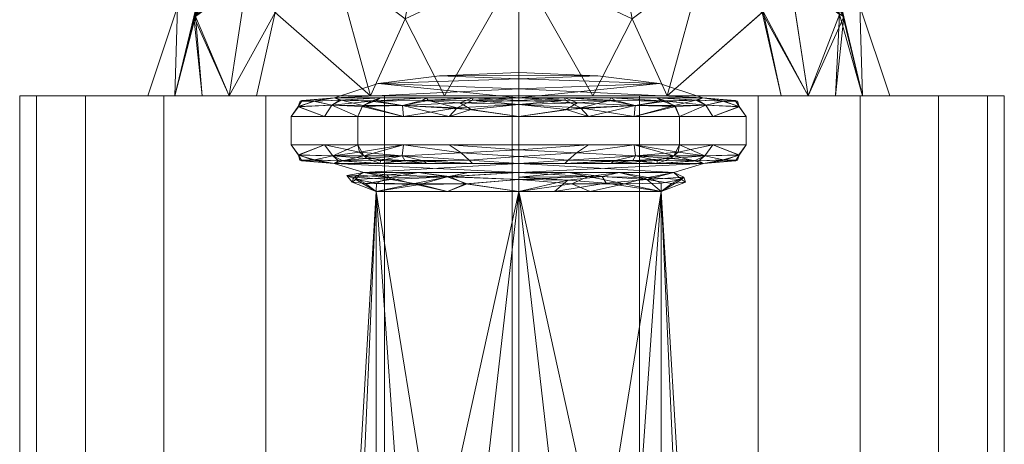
# Model space of a CAD drawing. Header units: millimetres. Extents: x -110 to 110, y -35 to 80.
# Tile 9 of 13: x -26 to 25, y 26 to 48. Entities that reach past the tile are written whole.
import ezdxf

# ---------------------------------------------------------------- set-up
doc = ezdxf.new("R2010")
doc.units = ezdxf.units.MM
doc.layers.add('M-520-M_DRAINAGE_FW', color=2, linetype='Continuous', lineweight=30)

# ---------------------------------------------------------------- blocks, each defined once
blk = doc.blocks.new('AmericanStandard_BathAndShowerMixer_Codie__FFASB211-6T1501BT0_ - Codie Exposed Bath _ Shower Mixer without Handspray-3549-3D View 1')
at = {"layer": 'M-520-M_DRAINAGE_FW', "lineweight": 9}
mesh = blk.add_polyface(dxfattribs=at)
corners = [(0, 56.132, 75.086), (-10.077, 56.132, 69.268), (-10.077, 56.132, 57.632), (0, 56.132, 51.814), (0, 50.729, 46.985), (0, 44.001, 44.293), (-13.546, 44.001, 49.904), (-19.157, 44.001, 63.45), (-13.546, 44.001, 76.996), (0, 44.001, 82.607), (0, 50.729, 79.915), (-4.276, 56.132, 54.283), (-4.276, 56.132, 72.617), (-7.665, 44.001, 47.468), (-7.665, 44.001, 79.432), (-9.498, 50.729, 50.001), (-9.498, 50.729, 76.899), (-16.352, 44.001, 56.677), (-10.077, 56.132, 63.45), (-16.148, 50.729, 60.238), (-16.096, 50.729, 66.916), (-16.352, 44.001, 70.223), (-14.018, 50.065, 54.083), (-14.018, 50.065, 72.816), (-2.138, 56.132, 53.049), (-5.086, 52.087, 48.759), (-3.832, 44.001, 45.88), (-5.858, 47.962, 46.529), (-2.138, 56.132, 73.851), (-5.086, 52.087, 78.141), (-3.832, 44.001, 81.02), (-5.858, 47.962, 80.371), (-7.177, 56.132, 55.958), (-7.177, 56.132, 70.942), (-17.754, 44.001, 60.063), (-10.077, 56.132, 60.541), (-15.087, 52.689, 63.569), (-17.628, 48.582, 63.519), (-17.754, 44.001, 66.837), (-10.077, 56.132, 66.359), (-12.576, 48.296, 50.911), (-11.287, 51.987, 52.652), (-12.057, 53.431, 55.446), (-14.537, 51.758, 57.303), (-16.785, 48.068, 57.348), (-14.949, 44.001, 53.29), (-14.949, 44.001, 73.61), (-12.576, 48.296, 75.989), (-11.287, 51.987, 74.248), (-12.057, 53.431, 71.454), (-14.485, 51.761, 69.715), (-16.694, 48.081, 69.782)]
mesh.append_faces([[corners[k] for k in face] for face in [(13, 27, 26), (17, 44, 45), (32, 42, 2), (34, 44, 17), (14, 47, 8), (8, 47, 46)]], dxfattribs={"vtx0": -1, "vtx1": -1})
mesh.append_faces([[corners[k] for k in face] for face in [(41, 15, 40), (16, 29, 12), (48, 49, 23), (22, 41, 40), (11, 25, 15), (51, 46, 23), (24, 4, 25), (10, 31, 30), (47, 14, 16), (29, 31, 10), (43, 2, 42), (44, 34, 19), (13, 40, 15), (47, 23, 46), (20, 39, 36), (20, 37, 38), (44, 19, 43), (48, 23, 47), (23, 50, 51), (25, 27, 15), (26, 27, 4), (15, 27, 13), (4, 27, 25), (10, 28, 29), (31, 16, 14), (16, 31, 29), (42, 32, 41), (20, 36, 37), (36, 35, 19), (37, 36, 19), (39, 20, 50), (34, 37, 19), (50, 23, 49), (42, 41, 22), (32, 15, 41), (43, 42, 22), (45, 44, 22), (35, 43, 19), (22, 44, 43), (40, 45, 22), (48, 47, 16), (16, 33, 48), (33, 49, 48), (50, 49, 1), (51, 50, 20), (38, 51, 20)]], dxfattribs={"vtx0": -1, "vtx1": -1, "vtx2": -1})
mesh.append_faces([[corners[k] for k in face] for face in [(40, 6, 45), (37, 34, 7), (40, 13, 6), (31, 14, 30), (16, 12, 33), (51, 38, 21), (37, 7, 38), (49, 33, 1), (51, 21, 46)]], dxfattribs={"vtx0": -1, "vtx2": -1})
mesh.append_faces([[corners[k] for k in face] for face in [(9, 10, 30)]], dxfattribs={"vtx1": -1})
mesh.append_faces([[corners[k] for k in face] for face in [(11, 24, 25), (18, 35, 36, 39), (35, 2, 43), (28, 12, 29), (32, 11, 15), (1, 39, 50)]], dxfattribs={"vtx1": -1, "vtx2": -1})
mesh.append_faces([[corners[k] for k in face] for face in [(4, 5, 26), (24, 3, 4), (10, 0, 28)]], dxfattribs={"vtx2": -1})
mesh = blk.add_polyface(dxfattribs=at)
corners = [(0, 56.132, 51.814), (10.077, 56.132, 57.632), (10.077, 56.132, 69.268), (0, 56.132, 75.086), (0, 50.729, 79.915), (0, 44.001, 82.607), (13.546, 44.001, 76.996), (19.157, 44.001, 63.45), (13.546, 44.001, 49.904), (0, 44.001, 44.293), (0, 50.729, 46.985), (4.276, 56.132, 54.283), (4.276, 56.132, 72.617), (7.665, 44.001, 47.468), (7.665, 44.001, 79.432), (9.498, 50.729, 50.001), (9.498, 50.729, 76.899), (16.352, 44.001, 56.677), (10.077, 56.132, 63.45), (16.148, 50.729, 60.238), (16.096, 50.729, 66.916), (16.352, 44.001, 70.223), (14.018, 50.065, 54.083), (13.994, 50.213, 72.699), (2.138, 56.132, 53.049), (5.086, 52.087, 48.759), (3.832, 44.001, 45.88), (5.858, 47.962, 46.529), (2.138, 56.132, 73.851), (5.086, 52.087, 78.141), (3.832, 44.001, 81.02), (5.858, 47.962, 80.371), (7.177, 56.132, 55.958), (7.177, 56.132, 70.942), (17.754, 44.001, 60.063), (10.077, 56.132, 60.541), (17.608, 48.623, 63.589), (15.059, 52.725, 63.509), (17.754, 44.001, 66.837), (10.077, 56.132, 66.359), (14.949, 44.001, 53.29), (12.576, 48.296, 50.911), (11.287, 51.987, 52.652), (12.057, 53.431, 55.446), (14.537, 51.758, 57.303), (16.785, 48.068, 57.348), (12.624, 48.342, 75.911), (11.245, 52.075, 74.198), (11.979, 53.504, 71.455), (14.351, 51.996, 69.6), (16.569, 48.199, 69.962), (14.949, 44.001, 73.61)]
mesh.append_faces([[corners[k] for k in face] for face in [(34, 36, 7), (7, 36, 38), (14, 31, 30), (8, 41, 40), (13, 41, 8), (33, 48, 2), (38, 50, 21), (51, 46, 6), (21, 50, 51)]], dxfattribs={"vtx0": -1, "vtx1": -1})
mesh.append_faces([[corners[k] for k in face] for face in [(47, 16, 46), (50, 23, 51), (25, 27, 10), (15, 25, 11), (20, 38, 36), (45, 40, 22), (12, 29, 16), (36, 34, 19), (10, 27, 26), (41, 13, 15), (42, 43, 22), (44, 22, 43), (35, 19, 44), (42, 41, 15), (28, 4, 29), (37, 20, 36), (22, 44, 45), (41, 42, 22), (37, 36, 19), (23, 47, 46), (10, 24, 25), (27, 15, 13), (15, 27, 25), (29, 31, 16), (30, 31, 4), (16, 31, 14), (4, 31, 29), (48, 33, 47), (50, 38, 20), (35, 37, 19), (49, 2, 48), (20, 49, 50), (37, 39, 20), (40, 41, 22), (15, 32, 42), (32, 43, 42), (44, 43, 1), (45, 44, 19), (34, 45, 19), (14, 46, 16), (48, 47, 23), (33, 16, 47), (49, 48, 23), (46, 51, 23), (39, 49, 20), (23, 50, 49)]], dxfattribs={"vtx0": -1, "vtx1": -1, "vtx2": -1})
mesh.append_faces([[corners[k] for k in face] for face in [(46, 14, 6), (27, 13, 26), (49, 39, 2), (15, 11, 32), (43, 32, 1), (45, 17, 40)]], dxfattribs={"vtx0": -1, "vtx2": -1})
mesh.append_faces([[corners[k] for k in face] for face in [(9, 10, 26)]], dxfattribs={"vtx1": -1})
mesh.append_faces([[corners[k] for k in face] for face in [(12, 28, 29), (18, 39, 37, 35), (24, 11, 25), (33, 12, 16), (34, 17, 45), (1, 35, 44)]], dxfattribs={"vtx1": -1, "vtx2": -1})
mesh.append_faces([[corners[k] for k in face] for face in [(4, 5, 30), (10, 0, 24), (28, 3, 4)]], dxfattribs={"vtx2": -1})
mesh = blk.add_polyface(dxfattribs=at)
corners = [(0, 43.892, 105.715), (-9.513, 43.892, 111.208), (-9.513, 43.892, 122.192), (0, 43.892, 127.685), (0, 44.872, 122.231), (0, 45.2, 116.7), (0, 45.2, 116.7), (0, 45.2, 116.7), (0, 45.2, 116.7), (0, 45.2, 116.7), (0, 45.2, 116.7), (0, 45.2, 116.7), (0, 45.2, 116.7), (0, 45.2, 116.7), (0, 45.2, 116.7), (0, 44.872, 111.169), (0, 45.043, 119.344), (0, 44.36, 108.322), (-4.092, 45.021, 116.7), (-7.262, 44.628, 117.37)]
mesh.append_faces([[corners[k] for k in face] for face in [(4, 19, 3), (3, 19, 2)]], dxfattribs={"vtx0": -1, "vtx1": -1})
mesh.append_faces([[corners[k] for k in face] for face in [(19, 4, 18), (18, 15, 19), (1, 19, 17)]], dxfattribs={"vtx0": -1, "vtx1": -1, "vtx2": -1})
mesh.append_faces([[corners[k] for k in face] for face in [(19, 15, 17)]], dxfattribs={"vtx0": -1, "vtx2": -1})
mesh.append_faces([[corners[k] for k in face] for face in [(13, 15, 18), (0, 1, 17)]], dxfattribs={"vtx1": -1})
mesh.append_faces([[corners[k] for k in face] for face in [(4, 16, 18), (1, 2, 19)]], dxfattribs={"vtx1": -1, "vtx2": -1})
mesh.append_faces([[corners[k] for k in face] for face in [(16, 8, 18)]], dxfattribs={"vtx2": -1})
mesh = blk.add_polyface(dxfattribs=at)
corners = [(0, 45.2, 116.7), (0, 44.872, 122.231), (0, 43.892, 127.685), (9.513, 43.892, 122.192), (9.513, 43.892, 111.208), (0, 43.892, 105.715), (0, 44.872, 111.169), (0, 45.2, 116.7), (0, 45.2, 116.7), (0, 45.2, 116.7), (0, 45.2, 116.7), (0, 45.2, 116.7), (0, 45.2, 116.7), (0, 45.2, 116.7), (0, 45.2, 116.7), (0, 45.2, 116.7), (0, 45.043, 114.056), (0, 44.36, 125.078), (4.092, 45.021, 116.7), (7.262, 44.628, 116.03)]
mesh.append_faces([[corners[k] for k in face] for face in [(6, 19, 5), (5, 19, 4)]], dxfattribs={"vtx0": -1, "vtx1": -1})
mesh.append_faces([[corners[k] for k in face] for face in [(19, 6, 18), (18, 1, 19), (3, 19, 17)]], dxfattribs={"vtx0": -1, "vtx1": -1, "vtx2": -1})
mesh.append_faces([[corners[k] for k in face] for face in [(19, 1, 17)]], dxfattribs={"vtx0": -1, "vtx2": -1})
mesh.append_faces([[corners[k] for k in face] for face in [(15, 1, 18), (2, 3, 17)]], dxfattribs={"vtx1": -1})
mesh.append_faces([[corners[k] for k in face] for face in [(6, 16, 18), (3, 4, 19)]], dxfattribs={"vtx1": -1, "vtx2": -1})
mesh.append_faces([[corners[k] for k in face] for face in [(16, 10, 18)]], dxfattribs={"vtx2": -1})
mesh = blk.add_polyface(dxfattribs=at)
corners = [(-0.349, 44.001, 90.021), (6.231, 44.001, 89.155), (12.363, 44.001, 86.615), (17.629, 44.001, 82.575), (21.669, 44.001, 77.309), (24.209, 44.001, 71.177), (25.076, 44.001, 64.597), (24.209, 44.001, 58.016), (21.669, 44.001, 51.884), (17.629, 44.001, 46.619), (12.363, 44.001, 42.578), (6.231, 44.001, 40.038), (-0.349, 44.001, 39.172), (-6.93, 44.001, 40.038), (-13.061, 44.001, 42.578), (-18.327, 44.001, 46.619), (-22.368, 44.001, 51.884), (-24.907, 44.001, 58.016), (-25.774, 44.001, 64.597), (-24.907, 44.001, 71.177), (-22.368, 44.001, 77.309), (-18.327, 44.001, 82.575), (-13.061, 44.001, 86.615), (-6.93, 44.001, 89.155)]
mesh.append_faces([[corners[k] for k in face] for face in [(10, 8, 9), (16, 14, 15)]], dxfattribs={"vtx0": -1})
mesh.append_faces([[corners[k] for k in face] for face in [(19, 22, 17, 18)]], dxfattribs={"vtx0": -1, "vtx1": -1})
mesh.append_faces([[corners[k] for k in face] for face in [(0, 3, 11, 14)]], dxfattribs={"vtx0": -1, "vtx1": -1, "vtx2": -1, "vtx3": -1})
mesh.append_faces([[corners[k] for k in face] for face in [(0, 14, 16, 17)]], dxfattribs={"vtx0": -1, "vtx1": -1, "vtx3": -1})
mesh.append_faces([[corners[k] for k in face] for face in [(11, 7, 8, 10)]], dxfattribs={"vtx0": -1, "vtx2": -1})
mesh.append_faces([[corners[k] for k in face] for face in [(3, 6, 7, 11)]], dxfattribs={"vtx0": -1, "vtx2": -1, "vtx3": -1})
mesh.append_faces([[corners[k] for k in face] for face in [(23, 0, 17, 22)]], dxfattribs={"vtx1": -1, "vtx2": -1})
mesh.append_faces([[corners[k] for k in face] for face in [(1, 2, 3, 0), (12, 13, 14, 11), (20, 21, 22, 19)]], dxfattribs={"vtx2": -1})
mesh.append_faces([[corners[k] for k in face] for face in [(3, 4, 5, 6)]], dxfattribs={"vtx3": -1})
mesh = blk.add_polyface(dxfattribs=at)
corners = [(-0.349, 4.736, 39.172), (-6.93, 4.736, 40.038), (-13.061, 4.736, 42.578), (-18.327, 4.736, 46.619), (-22.368, 4.736, 51.884), (-24.907, 4.736, 58.016), (-25.774, 4.736, 64.597), (-24.907, 4.736, 71.177), (-22.368, 4.736, 77.309), (-18.327, 4.736, 82.575), (-13.061, 4.736, 86.615), (-6.93, 4.736, 89.155), (-0.349, 4.736, 90.021), (-0.349, 44.001, 90.021), (-6.93, 44.001, 89.155), (-13.061, 44.001, 86.615), (-18.327, 44.001, 82.575), (-22.368, 44.001, 77.309), (-24.907, 44.001, 71.177), (-25.774, 44.001, 64.597), (-24.907, 44.001, 58.016), (-22.368, 44.001, 51.884), (-18.327, 44.001, 46.619), (-13.061, 44.001, 42.578), (-6.93, 44.001, 40.038), (-0.349, 44.001, 39.172)]
mesh.append_faces([[corners[k] for k in face] for face in [(1, 24, 25, 0)]], dxfattribs={"vtx0": -1})
mesh.append_faces([[corners[k] for k in face] for face in [(8, 17, 18, 7), (9, 16, 17, 8), (7, 18, 19, 6), (5, 20, 21, 4), (4, 21, 22, 3), (2, 23, 24, 1), (3, 22, 23, 2), (20, 5, 6, 19)]], dxfattribs={"vtx0": -1, "vtx2": -1})
mesh.append_faces([[corners[k] for k in face] for face in [(13, 14, 11, 12)]], dxfattribs={"vtx1": -1})
mesh.append_faces([[corners[k] for k in face] for face in [(10, 11, 14, 15), (9, 10, 15, 16)]], dxfattribs={"vtx1": -1, "vtx3": -1})
mesh = blk.add_polyface(dxfattribs=at)
corners = [(0, 44.001, 82.607), (-13.546, 44.001, 76.996), (-19.157, 44.001, 63.45), (-13.546, 44.001, 49.904), (0, 44.001, 44.293), (0, 44.001, 63.45)]
mesh.append_faces([[corners[k] for k in face] for face in [(5, 2, 3, 4)]], dxfattribs={"vtx0": -1})
mesh.append_faces([[corners[k] for k in face] for face in [(5, 0, 1, 2)]], dxfattribs={"vtx3": -1})
mesh = blk.add_polyface(dxfattribs=at)
corners = [(0, 43.892, 127.685), (-9.513, 43.892, 122.192), (-9.513, 43.892, 111.208), (0, 43.892, 105.715), (0, 43.538, 105.164), (0, 42.92, 104.95), (-8.309, 42.92, 108.391), (-11.75, 42.92, 116.7), (-8.309, 42.92, 125.009), (0, 42.92, 128.45), (0, 43.538, 128.236), (-4.757, 43.892, 124.939), (-4.757, 43.892, 108.461), (-3.601, 42.92, 126.958), (-3.601, 42.92, 106.442), (-6.012, 43.498, 126.58), (-9.658, 43.507, 123.052), (-9.513, 43.892, 116.7), (-6.012, 43.498, 106.82), (-9.658, 43.507, 110.348), (-10.029, 42.92, 120.854), (-11.381, 43.431, 118.993), (-11.387, 43.447, 114.49), (-10.029, 42.92, 112.546), (-5.955, 42.92, 125.983), (-3.186, 43.37, 127.898), (-2.378, 43.892, 126.312), (-4.679, 43.754, 126.987), (-7.393, 43.737, 125.28), (-7.135, 43.892, 123.566), (0, 43.715, 127.96), (-2.39, 43.775, 127.713), (-8.045, 43.487, 125.02), (-5.955, 42.92, 107.417), (-2.378, 43.892, 107.088), (0, 43.745, 105.487), (-3.042, 43.628, 105.655), (-2.45, 43.29, 105.281), (-4.993, 43.752, 106.559), (-7.135, 43.892, 109.834), (-7.62, 43.71, 108.27), (-8.089, 43.437, 108.378), (-10.6, 43.718, 120.766), (-11.293, 43.723, 117.799), (-9.513, 43.892, 113.954), (-10.541, 43.72, 112.493), (-9.513, 43.892, 119.446), (-11.183, 43.757, 115.099), (-9.243, 43.761, 110.214), (-9.15, 43.763, 123.309)]
mesh.append_faces([[corners[k] for k in face] for face in [(9, 25, 13), (23, 19, 6), (11, 27, 26), (30, 31, 10), (0, 31, 30), (24, 32, 8), (5, 37, 4), (34, 38, 12), (39, 48, 2)]], dxfattribs={"vtx0": -1, "vtx1": -1})
mesh.append_faces([[corners[k] for k in face] for face in [(31, 26, 27), (41, 19, 40), (27, 15, 25), (32, 15, 28), (18, 36, 37), (49, 16, 32), (28, 15, 27), (40, 12, 38), (18, 40, 38), (32, 24, 15), (15, 24, 25), (43, 42, 46), (21, 20, 16), (19, 23, 22), (22, 7, 21), (42, 21, 16), (43, 21, 42), (28, 27, 11), (28, 49, 32), (31, 25, 10), (25, 31, 27), (16, 8, 32), (34, 36, 38), (37, 36, 4), (35, 36, 34), (36, 18, 38), (18, 37, 14), (39, 40, 48), (41, 40, 18), (48, 19, 45), (33, 41, 18), (6, 19, 41), (49, 42, 16), (45, 2, 48), (22, 21, 43), (44, 45, 47), (19, 22, 45), (47, 22, 43), (22, 47, 45), (17, 47, 43), (40, 19, 48), (29, 49, 28), (42, 49, 1)]], dxfattribs={"vtx0": -1, "vtx1": -1, "vtx2": -1})
mesh.append_faces([[corners[k] for k in face] for face in [(36, 35, 4), (45, 44, 2), (21, 7, 20), (18, 14, 33), (25, 24, 13), (31, 0, 26), (28, 11, 29), (49, 29, 1), (41, 33, 6), (40, 39, 12), (42, 1, 46)]], dxfattribs={"vtx0": -1, "vtx2": -1})
mesh.append_faces([[corners[k] for k in face] for face in [(5, 14, 37), (9, 10, 25), (20, 8, 16), (17, 44, 47), (23, 7, 22), (46, 17, 43)]], dxfattribs={"vtx1": -1, "vtx2": -1})
mesh.append_faces([[corners[k] for k in face] for face in [(34, 3, 35)]], dxfattribs={"vtx2": -1})
mesh = blk.add_polyface(dxfattribs=at)
corners = [(-0.349, 4.736, 90.021), (6.231, 4.736, 89.155), (12.363, 4.736, 86.615), (17.629, 4.736, 82.575), (21.669, 4.736, 77.309), (24.209, 4.736, 71.177), (25.076, 4.736, 64.597), (24.209, 4.736, 58.016), (21.669, 4.736, 51.884), (17.629, 4.736, 46.619), (12.363, 4.736, 42.578), (6.231, 4.736, 40.038), (-0.349, 4.736, 39.172), (-0.349, 44.001, 39.172), (6.231, 44.001, 40.038), (12.363, 44.001, 42.578), (17.629, 44.001, 46.619), (21.669, 44.001, 51.884), (24.209, 44.001, 58.016), (25.076, 44.001, 64.597), (24.209, 44.001, 71.177), (21.669, 44.001, 77.309), (17.629, 44.001, 82.575), (12.363, 44.001, 86.615), (6.231, 44.001, 89.155), (-0.349, 44.001, 90.021)]
mesh.append_faces([[corners[k] for k in face] for face in [(1, 24, 25, 0)]], dxfattribs={"vtx0": -1})
mesh.append_faces([[corners[k] for k in face] for face in [(18, 7, 8, 17), (7, 18, 19, 6), (5, 20, 21, 4), (4, 21, 22, 3), (2, 23, 24, 1), (3, 22, 23, 2), (20, 5, 6, 19)]], dxfattribs={"vtx0": -1, "vtx2": -1})
mesh.append_faces([[corners[k] for k in face] for face in [(13, 14, 11, 12)]], dxfattribs={"vtx1": -1})
mesh.append_faces([[corners[k] for k in face] for face in [(14, 15, 10, 11), (15, 16, 9, 10), (16, 17, 8, 9)]], dxfattribs={"vtx1": -1, "vtx3": -1})
mesh = blk.add_polyface(dxfattribs=at)
corners = [(0, 44.001, 44.293), (13.546, 44.001, 49.904), (19.157, 44.001, 63.45), (13.546, 44.001, 76.996), (0, 44.001, 82.607), (0, 44.001, 63.45)]
mesh.append_faces([[corners[k] for k in face] for face in [(3, 4, 5, 2)]], dxfattribs={"vtx2": -1})
mesh.append_faces([[corners[k] for k in face] for face in [(5, 0, 1, 2)]], dxfattribs={"vtx3": -1})
mesh = blk.add_polyface(dxfattribs=at)
corners = [(0, 43.892, 105.715), (9.513, 43.892, 111.208), (9.513, 43.892, 122.192), (0, 43.892, 127.685), (0, 43.538, 128.236), (0, 42.92, 128.45), (8.309, 42.92, 125.009), (11.75, 42.92, 116.7), (8.309, 42.92, 108.391), (0, 42.92, 104.95), (0, 43.538, 105.164), (4.757, 43.892, 108.461), (4.757, 43.892, 124.939), (3.601, 42.92, 106.442), (3.601, 42.92, 126.958), (6.012, 43.498, 106.82), (9.658, 43.507, 110.348), (9.513, 43.892, 116.7), (6.012, 43.498, 126.58), (9.658, 43.507, 123.052), (10.029, 42.92, 112.546), (11.381, 43.431, 114.407), (11.387, 43.447, 118.91), (10.029, 42.92, 120.854), (5.955, 42.92, 107.417), (3.186, 43.37, 105.502), (2.378, 43.892, 107.088), (4.679, 43.754, 106.413), (7.393, 43.737, 108.12), (7.135, 43.892, 109.834), (0, 43.715, 105.44), (2.39, 43.775, 105.687), (8.045, 43.487, 108.38), (5.955, 42.92, 125.983), (2.378, 43.892, 126.312), (0, 43.745, 127.913), (3.042, 43.628, 127.745), (2.45, 43.29, 128.119), (4.993, 43.752, 126.841), (7.135, 43.892, 123.566), (7.62, 43.71, 125.13), (8.089, 43.437, 125.022), (10.6, 43.718, 112.634), (11.293, 43.723, 115.601), (9.513, 43.892, 119.446), (10.541, 43.72, 120.907), (9.513, 43.892, 113.954), (11.183, 43.757, 118.301), (9.243, 43.761, 123.186), (9.15, 43.763, 110.091)]
mesh.append_faces([[corners[k] for k in face] for face in [(9, 25, 13), (23, 19, 6), (13, 25, 24), (11, 27, 26), (30, 31, 10), (0, 31, 30), (24, 32, 8), (5, 37, 4), (34, 38, 12), (39, 48, 2)]], dxfattribs={"vtx0": -1, "vtx1": -1})
mesh.append_faces([[corners[k] for k in face] for face in [(31, 26, 27), (41, 19, 40), (27, 15, 25), (32, 15, 28), (18, 36, 37), (49, 16, 32), (32, 24, 15), (40, 12, 38), (18, 40, 38), (28, 15, 27), (15, 24, 25), (43, 42, 46), (21, 20, 16), (19, 23, 22), (22, 7, 21), (42, 21, 16), (43, 21, 42), (28, 27, 11), (28, 49, 32), (31, 25, 10), (25, 31, 27), (16, 8, 32), (34, 36, 38), (37, 36, 4), (35, 36, 34), (36, 18, 38), (18, 37, 14), (39, 40, 48), (41, 40, 18), (48, 19, 45), (33, 41, 18), (6, 19, 41), (49, 42, 16), (45, 2, 48), (22, 21, 43), (44, 45, 47), (19, 22, 45), (47, 22, 43), (22, 47, 45), (17, 47, 43), (40, 19, 48), (29, 49, 28), (42, 49, 1)]], dxfattribs={"vtx0": -1, "vtx1": -1, "vtx2": -1})
mesh.append_faces([[corners[k] for k in face] for face in [(36, 35, 4), (45, 44, 2), (21, 7, 20), (18, 14, 33), (31, 0, 26), (28, 11, 29), (49, 29, 1), (41, 33, 6), (40, 39, 12), (42, 1, 46)]], dxfattribs={"vtx0": -1, "vtx2": -1})
mesh.append_faces([[corners[k] for k in face] for face in [(5, 14, 37), (9, 10, 25), (20, 8, 16), (17, 44, 47), (23, 7, 22), (46, 17, 43)]], dxfattribs={"vtx1": -1, "vtx2": -1})
mesh.append_faces([[corners[k] for k in face] for face in [(34, 3, 35)]], dxfattribs={"vtx2": -1})
mesh = blk.add_polyface(dxfattribs=at)
corners = [(0, 42.92, 128.45), (-8.309, 42.92, 125.009), (-11.75, 42.92, 116.7), (-8.309, 42.92, 108.391), (0, 42.92, 104.95), (0, 41.467, 104.95), (-8.309, 41.467, 108.391), (-11.75, 41.467, 116.7), (-8.309, 41.467, 125.009), (0, 41.467, 128.45)]
mesh.append_faces([[corners[k] for k in face] for face in [(6, 3, 4, 5)]], dxfattribs={"vtx0": -1})
mesh.append_faces([[corners[k] for k in face] for face in [(8, 1, 2, 7), (3, 6, 7, 2)]], dxfattribs={"vtx0": -1, "vtx2": -1})
mesh.append_faces([[corners[k] for k in face] for face in [(9, 0, 1, 8)]], dxfattribs={"vtx2": -1})
mesh = blk.add_polyface(dxfattribs=at)
corners = [(0, 42.92, 104.95), (8.309, 42.92, 108.391), (11.75, 42.92, 116.7), (8.309, 42.92, 125.009), (0, 42.92, 128.45), (0, 41.467, 128.45), (8.309, 41.467, 125.009), (11.75, 41.467, 116.7), (8.309, 41.467, 108.391), (0, 41.467, 104.95)]
mesh.append_faces([[corners[k] for k in face] for face in [(6, 3, 4, 5)]], dxfattribs={"vtx0": -1})
mesh.append_faces([[corners[k] for k in face] for face in [(8, 1, 2, 7), (3, 6, 7, 2)]], dxfattribs={"vtx0": -1, "vtx2": -1})
mesh.append_faces([[corners[k] for k in face] for face in [(9, 0, 1, 8)]], dxfattribs={"vtx2": -1})
mesh = blk.add_polyface(dxfattribs=at)
corners = [(0, 41.467, 128.45), (-8.309, 41.467, 125.009), (-11.75, 41.467, 116.7), (-8.309, 41.467, 108.391), (0, 41.467, 104.95), (0, 40.859, 105.157), (0, 40.501, 105.691), (-9.534, 40.501, 111.196), (-9.534, 40.501, 122.204), (0, 40.501, 127.709), (0, 40.859, 128.243), (-4.767, 40.501, 124.957), (-4.767, 40.501, 108.443), (-3.601, 41.467, 126.958), (-3.601, 41.467, 106.442), (-6.023, 40.9, 126.583), (-9.608, 40.887, 123.135), (-9.534, 40.501, 116.7), (-6.023, 40.9, 106.817), (-9.608, 40.887, 110.265), (-10.029, 41.467, 120.854), (-11.374, 40.945, 118.993), (-11.377, 40.937, 114.445), (-10.029, 41.467, 112.546), (0, 41.207, 128.361), (-2.975, 41.043, 127.969), (-2.554, 40.672, 127.765), (-2.383, 40.501, 126.333), (0, 41.207, 105.039), (-2.975, 41.043, 105.431), (-2.554, 40.672, 105.635), (-2.383, 40.501, 107.067), (-5.955, 41.467, 125.983), (-7.15, 40.501, 123.581), (-7.146, 40.658, 125.502), (-9.081, 40.63, 123.421), (-10.641, 40.666, 120.642), (-11.299, 40.668, 117.79), (-9.534, 40.501, 113.948), (-10.556, 40.681, 112.484), (-9.534, 40.501, 119.452), (-4.913, 40.637, 126.884), (-11.201, 40.644, 115.082), (-8.007, 40.898, 125.054), (-9.305, 40.636, 110.277), (-7.15, 40.501, 109.819), (-7.832, 40.751, 108.35), (-8.228, 41.079, 108.422), (-5.887, 40.651, 107.023), (-5.955, 41.467, 107.417)]
mesh.append_faces([[corners[k] for k in face] for face in [(32, 25, 13), (27, 41, 11), (5, 29, 28), (3, 47, 23), (24, 25, 10), (10, 26, 9), (38, 39, 7), (40, 37, 17), (17, 42, 38), (45, 48, 12)]], dxfattribs={"vtx0": -1, "vtx1": -1})
mesh.append_faces([[corners[k] for k in face] for face in [(44, 7, 39), (25, 32, 15), (26, 10, 25), (11, 41, 34), (48, 46, 18), (18, 46, 47), (14, 28, 29), (31, 48, 30), (30, 29, 5), (16, 35, 43), (41, 27, 26), (25, 24, 13), (20, 21, 16), (35, 16, 36), (39, 42, 22), (22, 23, 19), (22, 21, 2), (35, 36, 8), (22, 19, 39), (25, 15, 26), (15, 34, 41), (29, 18, 49), (18, 29, 30), (43, 34, 15), (34, 43, 35), (34, 35, 33), (36, 16, 21), (37, 36, 21), (37, 40, 36), (21, 22, 37), (38, 42, 39), (37, 42, 17), (44, 39, 19), (15, 41, 26), (22, 42, 37), (32, 43, 15), (1, 16, 43), (19, 47, 46), (46, 44, 19), (48, 45, 46), (45, 44, 46), (23, 47, 19), (30, 48, 18), (47, 49, 18)]], dxfattribs={"vtx0": -1, "vtx1": -1, "vtx2": -1})
mesh.append_faces([[corners[k] for k in face] for face in [(16, 1, 20), (21, 20, 2), (22, 2, 23), (30, 5, 6), (30, 6, 31), (35, 8, 33), (48, 31, 12), (43, 32, 1), (29, 49, 14)]], dxfattribs={"vtx0": -1, "vtx2": -1})
mesh.append_faces([[corners[k] for k in face] for face in [(33, 11, 34), (3, 49, 47), (27, 9, 26), (40, 8, 36), (45, 7, 44)]], dxfattribs={"vtx1": -1, "vtx2": -1})
mesh.append_faces([[corners[k] for k in face] for face in [(24, 0, 13), (14, 4, 28)]], dxfattribs={"vtx2": -1})
mesh = blk.add_polyface(dxfattribs=at)
corners = [(0, 41.467, 104.95), (8.309, 41.467, 108.391), (11.75, 41.467, 116.7), (8.309, 41.467, 125.009), (0, 41.467, 128.45), (0, 40.859, 128.243), (0, 40.501, 127.709), (9.534, 40.501, 122.204), (9.534, 40.501, 111.196), (0, 40.501, 105.691), (0, 40.859, 105.157), (4.767, 40.501, 108.443), (4.767, 40.501, 124.957), (3.601, 41.467, 106.442), (3.601, 41.467, 126.958), (6.023, 40.9, 106.817), (9.608, 40.887, 110.265), (9.534, 40.501, 116.7), (6.023, 40.9, 126.583), (9.608, 40.887, 123.135), (10.029, 41.467, 112.546), (11.374, 40.945, 114.407), (11.377, 40.937, 118.955), (10.029, 41.467, 120.854), (0, 41.207, 105.039), (2.975, 41.043, 105.431), (2.554, 40.672, 105.635), (2.383, 40.501, 107.067), (0, 41.207, 128.361), (2.975, 41.043, 127.969), (2.554, 40.672, 127.765), (2.383, 40.501, 126.333), (5.955, 41.467, 107.417), (7.15, 40.501, 109.819), (7.146, 40.658, 107.898), (9.081, 40.63, 109.979), (10.641, 40.666, 112.758), (11.299, 40.668, 115.61), (9.534, 40.501, 119.452), (10.556, 40.681, 120.916), (9.534, 40.501, 113.948), (4.913, 40.637, 106.516), (11.201, 40.644, 118.318), (8.007, 40.898, 108.346), (9.305, 40.636, 123.123), (7.15, 40.501, 123.581), (7.832, 40.751, 125.05), (8.228, 41.079, 124.978), (5.887, 40.651, 126.377), (5.955, 41.467, 125.983)]
mesh.append_faces([[corners[k] for k in face] for face in [(27, 41, 11), (5, 29, 28), (3, 47, 23), (24, 25, 10), (10, 26, 9), (32, 25, 13), (1, 43, 32), (38, 39, 7), (40, 37, 17), (17, 42, 38), (45, 48, 12)]], dxfattribs={"vtx0": -1, "vtx1": -1})
mesh.append_faces([[corners[k] for k in face] for face in [(44, 7, 39), (25, 32, 15), (26, 10, 25), (11, 41, 34), (48, 46, 18), (18, 46, 47), (14, 28, 29), (31, 48, 30), (30, 29, 5), (16, 35, 43), (41, 27, 26), (25, 24, 13), (20, 21, 16), (35, 16, 36), (39, 42, 22), (22, 23, 19), (22, 21, 2), (35, 36, 8), (22, 19, 39), (25, 15, 26), (15, 34, 41), (29, 18, 49), (18, 29, 30), (43, 34, 15), (34, 43, 35), (34, 35, 33), (36, 16, 21), (37, 36, 21), (37, 40, 36), (21, 22, 37), (38, 42, 39), (37, 42, 17), (44, 39, 19), (15, 41, 26), (22, 42, 37), (32, 43, 15), (1, 16, 43), (19, 47, 46), (46, 44, 19), (48, 45, 46), (45, 44, 46), (23, 47, 19), (30, 48, 18), (47, 49, 18)]], dxfattribs={"vtx0": -1, "vtx1": -1, "vtx2": -1})
mesh.append_faces([[corners[k] for k in face] for face in [(35, 8, 33), (16, 1, 20), (21, 20, 2), (22, 2, 23), (30, 5, 6), (30, 6, 31), (48, 31, 12), (29, 49, 14)]], dxfattribs={"vtx0": -1, "vtx2": -1})
mesh.append_faces([[corners[k] for k in face] for face in [(33, 11, 34), (3, 49, 47), (27, 9, 26), (40, 8, 36), (45, 7, 44)]], dxfattribs={"vtx1": -1, "vtx2": -1})
mesh.append_faces([[corners[k] for k in face] for face in [(24, 0, 13), (14, 4, 28)]], dxfattribs={"vtx2": -1})
mesh = blk.add_polyface(dxfattribs=at)
corners = [(0, 40.501, 127.709), (-9.534, 40.501, 122.204), (-9.534, 40.501, 111.196), (0, 40.501, 105.691), (0, 40.028, 107.459), (-8.003, 40.028, 112.079), (-8.003, 40.028, 121.321), (0, 40.028, 125.941)]
mesh.append_faces([[corners[k] for k in face] for face in [(0, 1, 6), (4, 5, 2)]], dxfattribs={"vtx1": -1, "vtx2": -1})
mesh.append_faces([[corners[k] for k in face] for face in [(5, 6, 1, 2)]], dxfattribs={"vtx1": -1, "vtx3": -1})
mesh.append_faces([[corners[k] for k in face] for face in [(6, 7, 0), (2, 3, 4)]], dxfattribs={"vtx2": -1})
mesh = blk.add_polyface(dxfattribs=at)
corners = [(0, 40.501, 105.691), (9.534, 40.501, 111.196), (9.534, 40.501, 122.204), (0, 40.501, 127.709), (0, 40.028, 125.941), (8.003, 40.028, 121.321), (8.003, 40.028, 112.079), (0, 40.028, 107.459)]
mesh.append_faces([[corners[k] for k in face] for face in [(0, 1, 6), (4, 5, 2)]], dxfattribs={"vtx1": -1, "vtx2": -1})
mesh.append_faces([[corners[k] for k in face] for face in [(5, 6, 1, 2)]], dxfattribs={"vtx1": -1, "vtx3": -1})
mesh.append_faces([[corners[k] for k in face] for face in [(6, 7, 0), (2, 3, 4)]], dxfattribs={"vtx2": -1})
mesh = blk.add_polyface(dxfattribs=at)
corners = [(0, 40.028, 125.941), (-8.003, 40.028, 121.321), (-8.003, 40.028, 112.079), (0, 40.028, 107.459), (0, 39.671, 107.993), (0, 39.062, 108.2), (-7.361, 39.062, 112.45), (-7.361, 39.062, 120.95), (0, 39.062, 125.2), (0, 39.671, 125.407), (-5.18, 40.028, 122.95), (-6.612, 39.671, 122.364), (-8.003, 40.028, 116.7), (-8.41, 39.671, 114.447), (-5.18, 40.028, 110.45), (-6.682, 39.774, 110.976), (-3.681, 39.062, 110.325), (-3.58, 39.821, 108.608), (-3.681, 39.062, 123.075), (-8.526, 39.801, 118.985), (-7.361, 39.062, 116.7), (-2.746, 39.455, 108.571), (-5.469, 39.449, 110.091), (-7.348, 39.482, 112.245), (-7.361, 39.062, 114.575), (-6.818, 39.914, 122.54), (-3.691, 39.805, 124.722), (-2.665, 39.444, 124.851), (-5.107, 39.423, 123.579), (-8.003, 40.028, 114.39), (-8.264, 39.893, 113.277), (-8.887, 39.88, 115.876), (-2.59, 40.028, 108.954), (-7.912, 39.469, 120.035), (-8.603, 39.532, 117.194), (-2.59, 40.028, 124.446)]
mesh.append_faces([[corners[k] for k in face] for face in [(1, 25, 10), (14, 15, 2), (4, 17, 3), (16, 21, 5), (5, 21, 4), (6, 22, 16), (8, 27, 18), (3, 17, 32), (0, 26, 9)]], dxfattribs={"vtx0": -1, "vtx1": -1})
mesh.append_faces([[corners[k] for k in face] for face in [(26, 27, 9), (15, 22, 23), (17, 21, 22), (25, 26, 10), (29, 30, 31), (19, 33, 11), (11, 25, 19), (14, 17, 15), (23, 13, 15), (21, 17, 4), (19, 34, 33), (13, 23, 24), (22, 21, 16), (17, 22, 15), (22, 6, 23), (19, 25, 1), (26, 25, 11), (27, 28, 18), (28, 26, 11), (26, 28, 27), (28, 11, 33), (13, 31, 30), (2, 15, 30), (15, 13, 30), (34, 31, 13), (19, 12, 31), (31, 34, 19), (28, 33, 7), (24, 34, 13), (20, 33, 34)]], dxfattribs={"vtx0": -1, "vtx1": -1, "vtx2": -1})
mesh.append_faces([[corners[k] for k in face] for face in [(17, 14, 32), (26, 0, 35), (23, 6, 24)]], dxfattribs={"vtx0": -1, "vtx2": -1})
mesh.append_faces([[corners[k] for k in face] for face in [(29, 2, 30), (20, 7, 33), (8, 9, 27), (1, 12, 19), (7, 18, 28), (12, 29, 31), (24, 20, 34), (35, 10, 26)]], dxfattribs={"vtx1": -1, "vtx2": -1})
mesh = blk.add_polyface(dxfattribs=at)
corners = [(0, 40.028, 107.459), (8.003, 40.028, 112.079), (8.003, 40.028, 121.321), (0, 40.028, 125.941), (0, 39.671, 125.407), (0, 39.062, 125.2), (7.361, 39.062, 120.95), (7.361, 39.062, 112.45), (0, 39.062, 108.2), (0, 39.671, 107.993), (5.18, 40.028, 110.45), (6.612, 39.671, 111.036), (8.003, 40.028, 116.7), (8.41, 39.671, 118.953), (5.18, 40.028, 122.95), (6.682, 39.774, 122.424), (3.681, 39.062, 123.075), (3.58, 39.821, 124.792), (3.681, 39.062, 110.325), (8.526, 39.801, 114.415), (7.361, 39.062, 116.7), (2.746, 39.455, 124.829), (5.469, 39.449, 123.309), (7.348, 39.482, 121.155), (7.361, 39.062, 118.825), (2.59, 40.028, 108.954), (4.311, 39.827, 108.964), (4.507, 39.485, 109.383), (1.84, 39.062, 109.262), (2.527, 39.642, 108.391), (0, 39.801, 107.797), (2.59, 40.028, 124.446), (7.912, 39.469, 113.365), (8.603, 39.532, 116.206)]
mesh.append_faces([[corners[k] for k in face] for face in [(25, 30, 0)]], dxfattribs={"vtx0": -1})
mesh.append_faces([[corners[k] for k in face] for face in [(4, 17, 3), (16, 21, 5), (14, 15, 2), (5, 21, 4), (6, 22, 16), (8, 29, 28), (3, 17, 31)]], dxfattribs={"vtx0": -1, "vtx1": -1})
mesh.append_faces([[corners[k] for k in face] for face in [(26, 27, 29), (19, 32, 11), (11, 26, 10), (17, 21, 22), (2, 15, 13), (27, 26, 11), (15, 22, 23), (19, 11, 1), (14, 17, 15), (23, 13, 15), (21, 17, 4), (12, 13, 19), (19, 33, 32), (13, 23, 24), (22, 21, 16), (17, 22, 15), (22, 6, 23), (30, 25, 26), (29, 30, 26), (7, 27, 11), (28, 29, 27), (19, 13, 33), (7, 11, 32), (24, 33, 13), (20, 32, 33)]], dxfattribs={"vtx0": -1, "vtx1": -1, "vtx2": -1})
mesh.append_faces([[corners[k] for k in face] for face in [(13, 12, 2), (17, 14, 31), (23, 6, 24)]], dxfattribs={"vtx0": -1, "vtx2": -1})
mesh.append_faces([[corners[k] for k in face] for face in [(27, 7, 18, 28)]], dxfattribs={"vtx0": -1, "vtx3": -1})
mesh.append_faces([[corners[k] for k in face] for face in [(10, 1, 11), (8, 9, 29), (20, 7, 32), (1, 12, 19), (24, 20, 33), (25, 10, 26), (9, 30, 29)]], dxfattribs={"vtx1": -1, "vtx2": -1})
mesh = blk.add_polyface(dxfattribs=at)
corners = [(0, 39.062, 125.2), (-7.361, 39.062, 120.95), (-7.361, 39.062, 112.45), (0, 39.062, 108.2), (0, 19.736, 108.2), (-2.2, 19.736, 108.49), (-4.25, 19.736, 109.339), (-6.01, 19.736, 110.69), (-7.361, 19.736, 112.45), (-8.21, 19.736, 114.5), (-8.5, 19.736, 116.7), (-8.21, 19.736, 118.9), (-7.361, 19.736, 120.95), (-6.01, 19.736, 122.71), (-4.25, 19.736, 124.061), (-2.2, 19.736, 124.91), (0, 19.736, 125.2)]
mesh.append_faces([[corners[k] for k in face] for face in [(13, 1, 12), (6, 3, 5), (3, 6, 2), (10, 2, 9), (7, 2, 6), (2, 10, 1)]], dxfattribs={"vtx0": -1, "vtx1": -1})
mesh.append_faces([[corners[k] for k in face] for face in [(14, 0, 1), (1, 10, 11), (2, 7, 8)]], dxfattribs={"vtx0": -1, "vtx2": -1})
mesh.append_faces([[corners[k] for k in face] for face in [(16, 0, 15)]], dxfattribs={"vtx1": -1})
mesh.append_faces([[corners[k] for k in face] for face in [(11, 12, 1), (14, 15, 0), (13, 14, 1), (8, 9, 2)]], dxfattribs={"vtx1": -1, "vtx2": -1})
mesh.append_faces([[corners[k] for k in face] for face in [(3, 4, 5)]], dxfattribs={"vtx2": -1})
mesh = blk.add_polyface(dxfattribs=at)
corners = [(0, 39.062, 108.2), (7.361, 39.062, 112.45), (7.361, 39.062, 120.95), (0, 39.062, 125.2), (0, 19.736, 125.2), (2.2, 19.736, 124.91), (4.25, 19.736, 124.061), (6.01, 19.736, 122.71), (7.361, 19.736, 120.95), (8.21, 19.736, 118.9), (8.5, 19.736, 116.7), (8.21, 19.736, 114.5), (7.361, 19.736, 112.45), (6.01, 19.736, 110.69), (4.25, 19.736, 109.339), (2.2, 19.736, 108.49), (0, 19.736, 108.2)]
mesh.append_faces([[corners[k] for k in face] for face in [(13, 1, 12), (6, 3, 5), (3, 6, 2), (10, 2, 9), (7, 2, 6), (2, 10, 1)]], dxfattribs={"vtx0": -1, "vtx1": -1})
mesh.append_faces([[corners[k] for k in face] for face in [(14, 0, 1), (1, 10, 11), (2, 7, 8)]], dxfattribs={"vtx0": -1, "vtx2": -1})
mesh.append_faces([[corners[k] for k in face] for face in [(16, 0, 15)]], dxfattribs={"vtx1": -1})
mesh.append_faces([[corners[k] for k in face] for face in [(11, 12, 1), (14, 15, 0), (13, 14, 1), (8, 9, 2)]], dxfattribs={"vtx1": -1, "vtx2": -1})
mesh.append_faces([[corners[k] for k in face] for face in [(3, 4, 5)]], dxfattribs={"vtx2": -1})

msp = doc.modelspace()

# ---------------------------------------------------------------- block references
at = {"layer": 'M-520-M_DRAINAGE_FW', "lineweight": 9}
msp.add_blockref('AmericanStandard_BathAndShowerMixer_Codie__FFASB211-6T1501BT0_ - Codie Exposed Bath _ Shower Mixer without Handspray-3549-3D View 1', (0, 0), dxfattribs=at)

doc.saveas('drawing.dxf')
